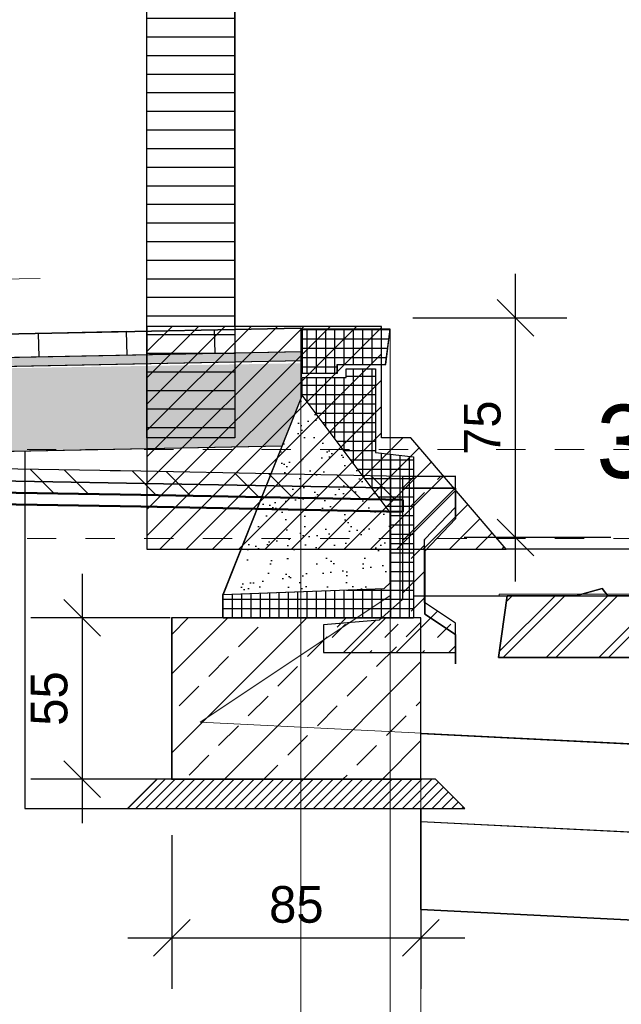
# Model space of a CAD drawing. Extents: x -805 to 3526, y -961 to 1039.
# Tile 174 of 256: x 867.35 to 869.4, y 34.99 to 38.35. Entities that reach past the tile are written whole.
import ezdxf

# ---------------------------------------------------------------- set-up
doc = ezdxf.new("R2010")
doc.units = 0
doc.linetypes.add('AUSGEZOGEN', pattern=[2, 1, 1])
doc.linetypes.add('VE22-087 - Bf_Dorsten-Hervest ModellRevit2022_rvt-1-Schnitt 6$0$Verdeckt', pattern=[7.14375, 4.7625, -2.38125])
doc.layers.get('0').update_dxf_attribs({"color": 251})
for name, color, linetype, lineweight in [('EB-2236S-BSTG-FUND-SRA', 7, 'Continuous', 25), ('EB-2236S-BSTG-SAUB-SRA', 7, 'Continuous', 25), ('EB-2236S-HINTERFUE-SRA', 7, 'Continuous', 25), ('EB-2236S-Q-BAHNSTEIG-LIN', 162, 'Continuous', 25), ('EB-62273S-BAUGRUBE-LIN', 2, 'Continuous', 25), ('EB-62273S-BETTUNG-LIN', 1, 'Continuous', 25), ('EB-62273S-DS-TS-LIN', 7, 'Continuous', 25), ('EB-62273S-FSS-LIN', 2, 'Continuous', 35), ('EB-62273S-NEIGUNG-LIN', 7, 'Continuous', 18), ('EB-62273S-PLANUM-LIN', 2, 'Continuous', 35), ('EB-62273S-PSS-LIN', 4, 'Continuous', 25), ('EB-62273S-Q-BAHNSTEIG-LIN', 7, 'Continuous', 25), ('EB-62273S-Q-LOT-LIN', 7, 'Continuous', 18), ('EB-62273S-SCHWELLE-LIN', 7, 'Continuous', 25), ('EB-62273S-SCHWELLE-SRA', 7, 'Continuous', 18), ('IFCOUT_Oberbau_IFC_RVT-1-Schnitt 6$0$A-GENM', 13, 'Continuous', 9), ('TTK-B-Bestand', 252, 'Continuous', 35), ('TTK-P-Treppe oben', 12, 'Continuous', 25), ('TTK-P-Treppe unten', 12, 'Continuous', 25), ('VE22-087 - Bf_Dorsten-Hervest ModellRevit2022_rvt-1-Schnitt 6$0$A-FLOR', 192, 'Continuous', 9), ('VE22-087 - Bf_Dorsten-Hervest ModellRevit2022_rvt-1-Schnitt 6$0$A-FLOR-FNSH', 192, 'Continuous', 35), ('VE22-087 - Bf_Dorsten-Hervest ModellRevit2022_rvt-1-Schnitt 6$0$A-FLOR-LEVL', 51, 'Continuous', 5), ('VE22-087 - Bf_Dorsten-Hervest ModellRevit2022_rvt-1-Schnitt 6$0$A-FLOR-PATT', 8, 'Continuous', 35), ('VE22-087 - Bf_Dorsten-Hervest ModellRevit2022_rvt-1-Schnitt 6$0$A-GENM', 13, 'Continuous', 9)]:
    doc.layers.add(name, color=color, linetype=linetype, lineweight=lineweight)
for name, color, linetype in [('Lichtraumprofil', 9, 'Continuous'), ('TTK-B-Gleis', 254, 'Continuous'), ('TTK-B-Verm', 251, 'Continuous'), ('TTK-P-Abbruch', 40, 'Continuous'), ('TTK-P-Bahnsteig', 12, 'Continuous'), ('TTK-P-Entwässerung', 162, 'AUSGEZOGEN'), ('TTK-P-Planung', 12, 'Continuous'), ('TTK-P-QP Block', 162, 'Continuous'), ('TTK-P-Schraffur', 42, 'Continuous'), ('TTK-P-TEXT', 12, 'AUSGEZOGEN'), ('TTK-P-Verm', 251, 'Continuous'), ('TTK-QPs Blöcke', 102, 'Continuous')]:
    doc.layers.add(name, color=color, linetype=linetype)
doc.styles.add('AKG DIN 6776', font='AKG_DIN67.TTF')
doc.linetypes.add('ZICKZACK', pattern='A,0.00254,-5.08,[131,ltypeshp.shx,S=5.08,R=0,X=-5.08,Y=0],-10.16,[131,ltypeshp.shx,S=5.08,R=180,X=5.08,Y=0],-5.08', length=20.32254)
doc.dimstyles.new('TTK', dxfattribs={"dimtxt": 2.5, "dimasz": 2.5, "dimexe": 3.5, "dimexo": 0.1, "dimgap": 1, "dimtad": 1, "dimzin": 0, "dimtxsty": 'AKG DIN 6776', "dimblk": 'OBLIQUE', "dimcen": -0.09, "dimdle": 3, "dimclrd": 256, "dimclre": 256, "dimclrt": 256, "dimadec": 3, "dimazin": 0, "dimtfac": 1, "dimtofl": 0, "dimtmove": 0, "dimatfit": 3, "dimldrblk": 'OBLIQUE', "dimfxl": 7, "dimfxlon": 1, "dimtolj": 1, "dimtzin": 0, "dimlwd": -1, "dimlwe": -1, "dimarcsym": 0})
doc.dimstyles.new('TTK$6', dxfattribs={"dimtxt": 2.5, "dimasz": 2.5, "dimexe": 3.5, "dimexo": 0.1, "dimgap": 1, "dimtad": 1, "dimzin": 0, "dimtxsty": 'AKG DIN 6776', "dimblk": 'OBLIQUE', "dimcen": -0.09, "dimdle": 3, "dimse1": 1, "dimse2": 1, "dimclrd": 256, "dimclre": 256, "dimclrt": 256, "dimadec": 3, "dimazin": 0, "dimtfac": 1, "dimtofl": 0, "dimtmove": 0, "dimatfit": 3, "dimldrblk": 'OBLIQUE', "dimfxl": 7, "dimfxlon": 1, "dimtolj": 1, "dimtzin": 0, "dimlwd": -1, "dimlwe": -1, "dimarcsym": 0})

# ---------------------------------------------------------------- blocks, each defined once
blk = doc.blocks.new('*D549')
at = {"layer": 'DEFPOINTS', "color": 0}
for p in [(1594.653, 36.7397), (1594.3062, 36.5752), (8.2233, 0)]:
    blk.add_point(p, dxfattribs=at)
at = {"layer": 'TTK-B-Bestand', "insert": (1594.1093, 36.9835), "char_height": 0.25, "attachment_point": 5, "style": 'AKG DIN 6776'}
blk.add_mtext('\\A1;36,588', dxfattribs=at)
blk = doc.blocks.new('_OBLIQUE')
at = {"color": 0, "linetype": 'ByBlock'}
blk.add_line((-0.5, -0.5), (0.5, 0.5), dxfattribs=at)
blk = doc.blocks.new('*D548')
at = {"layer": 'DEFPOINTS', "color": 0}
for p in [(1585.5366, 36.7706), (1585.0459, 36.614), (-0.8681, 0.0309)]:
    blk.add_point(p, dxfattribs=at)
at = {"layer": 'TTK-B-Bestand', "insert": (1585.0178, 37.0144), "char_height": 0.25, "attachment_point": 5, "style": 'AKG DIN 6776'}
blk.add_mtext('\\A1;36,621', dxfattribs=at)
blk = doc.blocks.new('*D547')
at = {"layer": 'DEFPOINTS', "color": 0}
for p in [(1244.5951, 35.6713), (1244.1853, 35.5313), (0, 0)]:
    blk.add_point(p, dxfattribs=at)
at = {"layer": 'TTK-P-Treppe unten', "insert": (1244.1389, 35.9152), "char_height": 0.25, "attachment_point": 5, "style": 'AKG DIN 6776', "bg_fill": 3, "box_fill_scale": 1.1, "bg_fill_color": 256, "bg_fill_true_color": 13158600, "bg_fill_transparency": 0}
blk.add_mtext('\\A1;35,53', dxfattribs=at)
blk = doc.blocks.new('*D546')
at = {"layer": 'DEFPOINTS', "color": 0}
for p in [(1248.9571, 37.4519), (1249.0816, 37.3335), (0, 0)]:
    blk.add_point(p, dxfattribs=at)
at = {"layer": 'TTK-P-Treppe unten', "insert": (1249.4133, 37.6958), "char_height": 0.25, "attachment_point": 5, "style": 'AKG DIN 6776'}
blk.add_mtext('\\A1;37,33', dxfattribs=at)
blk = doc.blocks.new('*D545')
at = {"layer": 'DEFPOINTS', "color": 0}
for p in [(1259.6018, 37.4765), (1259.6991, 37.3874), (0.198, 0.0396)]:
    blk.add_point(p, dxfattribs=at)
at = {"layer": 'TTK-P-Treppe unten', "insert": (1259.1455, 37.7204), "char_height": 0.25, "attachment_point": 5, "style": 'AKG DIN 6776'}
blk.add_mtext('\\A1;37,35', dxfattribs=at)
blk = doc.blocks.new('Pvi_Bstg76l')
at = {"color": 0}
blk.add_line((-0.3, -0.225), (-0.57, -0.905), dxfattribs=at)
for points in [[(0, 0), (-0.3, 0), (-0.3, -0.15), (-0.18, -0.15), (-0.18, -0.12), (-0.015, -0.12)], [(0.08, -0.985), (-0.57, -0.985), (-0.57, -0.905), (-0.02, -0.885), (0, -0.865), (0, -0.625), (-0.3, -0.225), (-0.3, -0.165), (-0.15, -0.165), (-0.15, -0.135), (-0.05, -0.135), (-0.05, -0.42), (0.08, -0.435)]]:
    blk.add_lwpolyline(points, close=True, dxfattribs=at)
blk = doc.blocks.new('*D629')
at = {"layer": 'DEFPOINTS', "color": 0}
for p in [(868.6163, 44.7884), (868.6163, 37.2911), (862.7815, 37.256)]:
    blk.add_point(p, dxfattribs=at)
at = {"layer": 'TTK-P-Verm'}
for p, q in [((862.7815, 44.0884), (862.7815, 45.1384)), ((868.6163, 44.0884), (868.6163, 45.1384)), ((862.4815, 44.7884), (868.9163, 44.7884))]:
    blk.add_line(p, q, dxfattribs=at)
at = {"layer": 'TTK-P-Verm', "xscale": 0.25, "yscale": 0.25, "zscale": 0.25, "rotation": 180}
blk.add_blockref('_OBLIQUE', (862.7815, 44.7884), dxfattribs=at)
at = {"layer": 'TTK-P-Verm', "xscale": 0.25, "yscale": 0.25, "zscale": 0.25}
blk.add_blockref('_OBLIQUE', (868.6163, 44.7884), dxfattribs=at)
at = {"layer": 'TTK-P-Verm', "insert": (865.6989, 45.0321), "char_height": 0.25, "attachment_point": 5, "style": 'AKG DIN 6776'}
blk.add_mtext('\\A1;5,83', dxfattribs=at)
blk = doc.blocks.new('*D617')
at = {"layer": 'DEFPOINTS', "color": 0}
for p in [(867.4167, 44.0984), (865.1415, 37.2316), (867.4167, 37.2579)]:
    blk.add_point(p, dxfattribs=at)
at = {"layer": 'TTK-P-Entwässerung'}
for p, q in [((865.1415, 43.3984), (865.1415, 44.4484)), ((867.4167, 43.3984), (867.4167, 44.4484)), ((864.8415, 44.0984), (867.7167, 44.0984))]:
    blk.add_line(p, q, dxfattribs=at)
at = {"layer": 'TTK-P-Entwässerung', "xscale": 0.25, "yscale": 0.25, "zscale": 0.25, "rotation": 180}
blk.add_blockref('_OBLIQUE', (865.1415, 44.0984), dxfattribs=at)
at = {"layer": 'TTK-P-Entwässerung', "xscale": 0.25, "yscale": 0.25, "zscale": 0.25}
blk.add_blockref('_OBLIQUE', (867.4167, 44.0984), dxfattribs=at)
at = {"layer": 'TTK-P-Entwässerung', "insert": (866.2791, 44.3423), "char_height": 0.25, "attachment_point": 5, "style": 'AKG DIN 6776'}
blk.add_mtext('\\A1;2,28', dxfattribs=at)
blk = doc.blocks.new('*D615')
at = {"layer": 'DEFPOINTS', "color": 0}
for p in [(867.4163, 44.0953), (867.4163, 37.2772), (867.7162, 37.2832)]:
    blk.add_point(p, dxfattribs=at)
at = {"layer": 'TTK-P-Verm'}
for p, q in [((867.4163, 43.3953), (867.4163, 44.4453)), ((867.7162, 43.3953), (867.7162, 44.4453)), ((868.0162, 44.0953), (867.1163, 44.0953))]:
    blk.add_line(p, q, dxfattribs=at)
at = {"layer": 'TTK-P-Verm', "xscale": 0.25, "yscale": 0.25, "zscale": 0.25, "rotation": 180}
blk.add_blockref('_OBLIQUE', (867.4163, 44.0953), dxfattribs=at)
at = {"layer": 'TTK-P-Verm', "xscale": 0.25, "yscale": 0.25, "zscale": 0.25}
blk.add_blockref('_OBLIQUE', (867.7162, 44.0953), dxfattribs=at)
at = {"layer": 'TTK-P-Verm', "insert": (867.5726, 44.5399), "char_height": 0.25, "attachment_point": 5, "style": 'AKG DIN 6776'}
blk.add_mtext('\\A1;30', dxfattribs=at)
blk = doc.blocks.new('*D613')
at = {"layer": 'DEFPOINTS', "color": 0}
for p in [(868.6163, 44.0953), (867.7163, 37.3205), (868.6163, 37.3302)]:
    blk.add_point(p, dxfattribs=at)
at = {"layer": 'TTK-P-Verm'}
for p, q in [((867.7163, 43.3953), (867.7163, 44.4453)), ((868.6163, 43.3953), (868.6163, 44.4453)), ((867.4163, 44.0953), (868.9163, 44.0953))]:
    blk.add_line(p, q, dxfattribs=at)
at = {"layer": 'TTK-P-Verm', "xscale": 0.25, "yscale": 0.25, "zscale": 0.25, "rotation": 180}
blk.add_blockref('_OBLIQUE', (867.7163, 44.0953), dxfattribs=at)
at = {"layer": 'TTK-P-Verm', "xscale": 0.25, "yscale": 0.25, "zscale": 0.25}
blk.add_blockref('_OBLIQUE', (868.6163, 44.0953), dxfattribs=at)
at = {"layer": 'TTK-P-Verm', "insert": (868.1663, 44.3203), "char_height": 0.25, "attachment_point": 5, "style": 'AKG DIN 6776'}
blk.add_mtext('\\A1;90', dxfattribs=at)
blk = doc.blocks.new('*D611')
at = {"layer": 'DEFPOINTS', "color": 0}
for p in [(870.2863, 44.0953), (868.6163, 37.3302), (870.2863, 37.3302)]:
    blk.add_point(p, dxfattribs=at)
at = {"layer": 'TTK-P-Verm'}
for p, q in [((868.6163, 43.3953), (868.6163, 44.4453)), ((870.2863, 43.3953), (870.2863, 44.4453)), ((868.3163, 44.0953), (870.5863, 44.0953))]:
    blk.add_line(p, q, dxfattribs=at)
at = {"layer": 'TTK-P-Verm', "xscale": 0.25, "yscale": 0.25, "zscale": 0.25, "rotation": 180}
blk.add_blockref('_OBLIQUE', (868.6163, 44.0953), dxfattribs=at)
at = {"layer": 'TTK-P-Verm', "xscale": 0.25, "yscale": 0.25, "zscale": 0.25}
blk.add_blockref('_OBLIQUE', (870.2863, 44.0953), dxfattribs=at)
at = {"layer": 'TTK-P-Verm', "insert": (869.4513, 44.339), "char_height": 0.25, "attachment_point": 5, "style": 'AKG DIN 6776'}
blk.add_mtext('\\A1;1,67', dxfattribs=at)
blk = doc.blocks.new('*D541')
at = {"layer": 'DEFPOINTS', "color": 0}
for p in [(868.7985, 36.6417), (869.2816, 36.6417), (8.438, 0.0966)]:
    blk.add_point(p, dxfattribs=at)
at = {"layer": 'TTK-B-Bestand', "insert": (869.7378, 36.8855), "char_height": 0.25, "attachment_point": 5, "style": 'AKG DIN 6776'}
blk.add_mtext('\\A1;36,55', dxfattribs=at)
blk = doc.blocks.new('VE22-087 - Bf_Dorsten-Hervest ModellRevit2022_rvt-1-Schnitt 6$0$DB_BSK_38_Pass - DB_BSK_38_Pass-14414104-Schnitt 6')
at = {"layer": 'VE22-087 - Bf_Dorsten-Hervest ModellRevit2022_rvt-1-Schnitt 6$0$A-GENM'}
h = blk.add_hatch(dxfattribs=at)
h.set_pattern_fill('FP_2', color=256, style=0, pattern_type=2)
h.set_pattern_definition([(45, (5775.11, 25014.68), (-89.8026, 89.8026), []), (45, (5864.91, 25014.68), (-89.8026, 89.8026), [63.5, -63.5])])
h.paths.add_polyline_path([(10179.3, 36186.9), (10179.3, 36286.9), (10074.2, 36356.9), (10074.2, 36571.9), (10179.3, 36681.9), (10179.3, 36786.9), (9999.2, 36786.9), (9999.2, 36366.9), (9919.2, 36296.9), (9729.2, 36281.1), (9729.2, 36186.9), (9861, 36186.9)])
at = {"layer": 'VE22-087 - Bf_Dorsten-Hervest ModellRevit2022_rvt-1-Schnitt 6$0$A-GENM', "color": 7, "lineweight": 25}
for p, q in [((9999.9, 36786.9), (9999.2, 36786.9)), ((9999.2, 36786.9), (9999.2, 36366.9)), ((10179.3, 36786.9), (9999.9, 36786.9)), ((10179.3, 36681.9), (10179.3, 36786.9)), ((10180.9, 36786.9), (10179.3, 36786.9)), ((10074.2, 36571.9), (10179.3, 36681.9)), ((10179.3, 36681.9), (10180.9, 36681.9)), ((10074.2, 36356.9), (10074.2, 36571.9)), ((10074.2, 36571.9), (10075.9, 36571.9)), ((9999.2, 36366.9), (9919.2, 36296.9)), ((10179.3, 36286.9), (10074.2, 36356.9)), ((9919.2, 36296.9), (9729.2, 36281.1)), ((9729.2, 36281.1), (9729.2, 36186.9)), ((10179.3, 36186.9), (10179.3, 36286.9)), ((9729.2, 36186.9), (10179.3, 36186.9))]:
    blk.add_line(p, q, dxfattribs=at)
blk = doc.blocks.new('IFCOUT_Oberbau_IFC_RVT-1-Schnitt 6$0$Family - 23137-2474402-Schnitt 6')
at = {"layer": 'IFCOUT_Oberbau_IFC_RVT-1-Schnitt 6$0$A-GENM', "lineweight": 5}
for p, q in [((10328.9, 36385.7), (12928.6, 36385.7)), ((10329.1, 36385.7), (10328.9, 36385.7)), ((10328.9, 36385.7), (10328.9, 36380.7)), ((12556.5, 36385.7), (12928.6, 36385.7)), ((12866.2, 36380.7), (12928.6, 36385.7)), ((12928.6, 36385.7), (12929.3, 36385.8)), ((12928.6, 36380.7), (12928.6, 36385.7))]:
    blk.add_line(p, q, dxfattribs=at)
blk = doc.blocks.new('24740 regelQP Bestand')
at = {"layer": 'VE22-087 - Bf_Dorsten-Hervest ModellRevit2022_rvt-1-Schnitt 6$0$A-FLOR-PATT', "lineweight": 9}
h = blk.add_hatch(dxfattribs=at)
h.set_pattern_fill('FP_1', color=251, style=0, pattern_type=2)
h.set_pattern_definition([(135, (-4404.15, -11772.24), (-171.074, -171.074), []), (135, (-4290.1, -11772.24), (-171.074, -171.074), [])])
h.paths.add_polyline_path([(-5890.6, -126.2), (-4313.4, -65), (-4319.9, -65), (-4319.9, -61.9), (-4165.2, -41.9), (-4119.2, -41.4), (-4013.4, -39.2), (-3947.5, -31.9), (-3518.6, -31.9), (-3398.9, -22), (-3141, -32.1), (-2894, -32.3), (-2892.4, -45), (-3101.7, -45), (-3140.8, -48.1), (-2685.8, -44.9), (-2316.3, -42), (-1072.5, -62.1), (-179.4, -80), (-179.4, 0), (-1072.5, 17.9), (-2316.3, 38), (-3212, 31.5), (-4015, 26.8), (-4831, -5.4), (-5890.6, -46.2)])
h.paths.add_polyline_path([(-3935, -52.7), (-3451, -49.9), (-3673.2, -45), (-3692.7, -45), (-3858.6, -50.3)])
at = {"layer": 'IFCOUT_Oberbau_IFC_RVT-1-Schnitt 6$0$A-GENM', "color": 251}
for p, q in [((-222.7, -406.3), (-350.1, -491.2)), ((-350.1, -491.2), (-870.2, -837.9)), ((-870.2, -837.9), (3138.3, -1038.3))]:
    blk.add_line(p, q, dxfattribs=at)
at = {"layer": 'VE22-087 - Bf_Dorsten-Hervest ModellRevit2022_rvt-1-Schnitt 6$0$A-FLOR', "color": 251, "lineweight": 25}
blk.add_line((-1072.5, 17.9), (-1177.1, 20), dxfattribs=at)
at = {"layer": 'VE22-087 - Bf_Dorsten-Hervest ModellRevit2022_rvt-1-Schnitt 6$0$A-FLOR-FNSH', "color": 251, "lineweight": 25}
for p, q in [((-1072.5, 17.9), (-2316.3, 38)), ((-179.4, 0), (-1072.5, 17.9)), ((-179.4, -80), (-179.4, 0))]:
    blk.add_line(p, q, dxfattribs=at)
at = {"layer": 'VE22-087 - Bf_Dorsten-Hervest ModellRevit2022_rvt-1-Schnitt 6$0$A-FLOR-FNSH', "color": 251, "lineweight": 50}
for p, q in [((-2316.3, -42), (-1072.5, -62.1)), ((-1072.5, -62.1), (-179.4, -80)), ((-2316.3, -82), (-1072.5, -102.1)), ((-179.4, -120), (-179.4, -80)), ((-1072.5, -102.1), (-179.4, -120))]:
    blk.add_line(p, q, dxfattribs=at)
at = {"layer": 'VE22-087 - Bf_Dorsten-Hervest ModellRevit2022_rvt-1-Schnitt 6$0$A-FLOR-LEVL', "linetype": 'VE22-087 - Bf_Dorsten-Hervest ModellRevit2022_rvt-1-Schnitt 6$0$Verdeckt', "lineweight": 9}
for p, q in [((-31061.2, 92.7), (38842.9, 92.7)), ((-31061.2, -211.6), (38842.9, -211.6))]:
    blk.add_line(p, q, dxfattribs=at)
at = {"layer": 'IFCOUT_Oberbau_IFC_RVT-1-Schnitt 6$0$A-GENM', "color": 251, "lineweight": 5}
blk.add_blockref('IFCOUT_Oberbau_IFC_RVT-1-Schnitt 6$0$Family - 23137-2474402-Schnitt 6', (-10179.3, -36786.9), dxfattribs=at)
at = {"layer": 'VE22-087 - Bf_Dorsten-Hervest ModellRevit2022_rvt-1-Schnitt 6$0$A-GENM', "color": 251, "lineweight": 25}
blk.add_blockref('VE22-087 - Bf_Dorsten-Hervest ModellRevit2022_rvt-1-Schnitt 6$0$DB_BSK_38_Pass - DB_BSK_38_Pass-14414104-Schnitt 6', (-10179.3, -36786.9), dxfattribs=at)
blk = doc.blocks.new('*D609')
at = {"layer": 'DEFPOINTS', "color": 0}
for p in [(868.8389, 43.3271), (868.8389, 36.7886), (862.6501, 36.7362)]:
    blk.add_point(p, dxfattribs=at)
at = {"layer": 'TTK-B-Verm'}
for p, q in [((862.6501, 42.6271), (862.6501, 43.6771)), ((868.8389, 42.6271), (868.8389, 43.6771)), ((862.3501, 43.3271), (869.1389, 43.3271))]:
    blk.add_line(p, q, dxfattribs=at)
at = {"layer": 'TTK-B-Verm', "xscale": 0.25, "yscale": 0.25, "zscale": 0.25, "rotation": 180}
blk.add_blockref('_OBLIQUE', (862.6501, 43.3271), dxfattribs=at)
at = {"layer": 'TTK-B-Verm', "xscale": 0.25, "yscale": 0.25, "zscale": 0.25}
blk.add_blockref('_OBLIQUE', (868.8389, 43.3271), dxfattribs=at)
at = {"layer": 'TTK-B-Verm', "insert": (865.7445, 43.5708), "char_height": 0.25, "attachment_point": 5, "style": 'AKG DIN 6776'}
blk.add_mtext('\\A1;6,19', dxfattribs=at)
blk = doc.blocks.new('*D603')
at = {"layer": 'DEFPOINTS', "color": 0}
for p in [(868.6049, 37.3302), (869.0434, 37.3302), (869.3742, 36.5802)]:
    blk.add_point(p, dxfattribs=at)
at = {"layer": 'TTK-P-Verm'}
for p, q in [((869.0434, 36.4302), (869.0434, 37.4802)), ((868.6934, 37.3302), (869.2184, 37.3302)), ((869.3692, 36.5802), (868.8684, 36.5802))]:
    blk.add_line(p, q, dxfattribs=at)
at = {"layer": 'TTK-P-Verm', "xscale": 0.125, "yscale": 0.125, "zscale": 0.125}
for p, rotation in [((869.0434, 37.3302), 90), ((869.0434, 36.5802), 270)]:
    blk.add_blockref('_OBLIQUE', p, dxfattribs=dict(at, rotation=rotation))
at = {"layer": 'TTK-P-Verm', "insert": (868.9309, 36.9552), "char_height": 0.125, "attachment_point": 5, "rotation": 90, "style": 'AKG DIN 6776'}
blk.add_mtext('\\A1;75', dxfattribs=at)
blk = doc.blocks.new('*D601')
at = {"layer": 'DEFPOINTS', "color": 0}
for p in [(867.8713, 36.3061), (867.5663, 35.7561), (867.8713, 35.7561)]:
    blk.add_point(p, dxfattribs=at)
at = {"layer": 'TTK-P-Verm'}
for p, q in [((867.5663, 36.4561), (867.5663, 35.6061)), ((867.8663, 36.3061), (867.3913, 36.3061)), ((867.8663, 35.7561), (867.3913, 35.7561))]:
    blk.add_line(p, q, dxfattribs=at)
at = {"layer": 'TTK-P-Verm', "xscale": 0.125, "yscale": 0.125, "zscale": 0.125}
for p, rotation in [((867.5663, 36.3061), 90), ((867.5663, 35.7561), 270)]:
    blk.add_blockref('_OBLIQUE', p, dxfattribs=dict(at, rotation=rotation))
at = {"layer": 'TTK-P-Verm', "insert": (867.4538, 36.0311), "char_height": 0.125, "attachment_point": 5, "rotation": 90, "style": 'AKG DIN 6776'}
blk.add_mtext('\\A1;55', dxfattribs=at)
blk = doc.blocks.new('*D599')
at = {"layer": 'DEFPOINTS', "color": 0}
for p in [(867.8713, 35.7561), (868.7213, 35.7561), (868.7213, 35.2149)]:
    blk.add_point(p, dxfattribs=at)
at = {"layer": 'TTK-P-Verm'}
for p, q in [((867.8713, 35.5649), (867.8713, 35.0399)), ((868.7213, 35.5649), (868.7213, 35.0399)), ((867.7213, 35.2149), (868.8713, 35.2149))]:
    blk.add_line(p, q, dxfattribs=at)
at = {"layer": 'TTK-P-Verm', "xscale": 0.125, "yscale": 0.125, "zscale": 0.125, "rotation": 180}
blk.add_blockref('_OBLIQUE', (867.8713, 35.2149), dxfattribs=at)
at = {"layer": 'TTK-P-Verm', "xscale": 0.125, "yscale": 0.125, "zscale": 0.125}
blk.add_blockref('_OBLIQUE', (868.7213, 35.2149), dxfattribs=at)
at = {"layer": 'TTK-P-Verm', "insert": (868.2963, 35.3276), "char_height": 0.125, "attachment_point": 5, "style": 'AKG DIN 6776'}
blk.add_mtext('\\A1;85', dxfattribs=at)
blk = doc.blocks.new('*D540')
at = {"layer": 'DEFPOINTS', "color": 0}
for p in [(1239.4124, 37.4656), (1239.2481, 37.3256), (-4.9372, 1.7943)]:
    blk.add_point(p, dxfattribs=at)
at = {"layer": 'TTK-P-Treppe unten', "insert": (1238.8681, 37.7095), "char_height": 0.25, "attachment_point": 5, "style": 'AKG DIN 6776', "bg_fill": 3, "box_fill_scale": 1.1, "bg_fill_color": 256, "bg_fill_true_color": 13158600, "bg_fill_transparency": 0}
blk.add_mtext('\\A1;37,329', dxfattribs=at)
blk = doc.blocks.new('Lichtraumprofil Bestand')
at = {"layer": 'Lichtraumprofil', "transparency": 33554559}
h = blk.add_hatch(dxfattribs=at)
h.set_pattern_fill('ANSI31', color=254, scale=0.02, angle=315)
h.set_pattern_definition([(0, (-620.239846, 50.22719), (1e-17, 0.0635), [])])
h.paths.add_polyline_path([(-2.2, 3.9172), (-2.5, 3.05), (-2.5, 0.38), (-2.2, 0.38)])
h = blk.add_hatch(dxfattribs=at)
h.set_pattern_fill('ANSI31', color=254, scale=0.02)
h.set_pattern_definition([(45, (-620.239846, 50.867296), (-0.0449012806, 0.0449012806), [])])
h.paths.add_polyline_path([(-1.6, 0.38), (-1.7, 0.38), (-1.7, 0.76), (-2.2, 0.76), (-2.5, 0.76), (-2.5, 0), (-1.275, 0)])
at = {"layer": 'Lichtraumprofil', "color": 254}
for p, q in [((-2.2, 0.76), (-2.2, 3.9172)), ((-1.7, 0.76), (-2.2, 0.76)), ((-1.7, 0.38), (-1.7, 0.76)), ((-1.6, 0.38), (-1.7, 0.38)), ((-1.275, 0), (-1.6, 0.38)), ((0, 0), (-1.275, 0))]:
    blk.add_line(p, q, dxfattribs=at)
at = {"layer": 'Lichtraumprofil', "color": 254, "flags": 128}
for points in [[(-2.2, 3.9172), (-2.2, 0.38), (-2.5, 0.38), (-2.5, 3.05), (-2.2, 3.9172)], [(-2.5, 0.76), (-2.5, 0), (-1.275, 0), (-1.6, 0.38), (-1.7, 0.38), (-1.7, 0.76), (-2.2, 0.76), (-2.2, 0.76), (-2.5, 0.76)]]:
    blk.add_lwpolyline(points, dxfattribs=at)
blk = doc.blocks.new('*D538')
at = {"layer": 'DEFPOINTS', "color": 0}
for p in [(1076.6395, 36.011), (1076.7895, 35.997), (0, 0)]:
    blk.add_point(p, dxfattribs=at)
at = {"layer": 'TTK-P-Treppe oben', "insert": (1076.1833, 36.2548), "char_height": 0.25, "attachment_point": 5, "style": 'AKG DIN 6776'}
blk.add_mtext('\\A1;36,00', dxfattribs=at)
blk = doc.blocks.new('PVI_QNPF')
at = {"color": 0, "linetype": 'ByBlock'}
for p, q in [((0.4, -0.1), (0.4, 0.1)), ((0.7, 0), (0.4, 0.1)), ((0.4, 0), (-0.7, 0)), ((0.7, 0), (0.4, -0.1))]:
    blk.add_line(p, q, dxfattribs=at)
blk.add_solid([(0.4, -0.1), (0.4, 0.1), (0.7, 0)], dxfattribs=at)
blk = doc.blocks.new('QP 24740')
at = {"layer": 'EB-62273S-SCHWELLE-SRA', "true_color": 0x58ba48}
h = blk.add_hatch(dxfattribs=at)
h.set_pattern_fill('ANSI31', color=85, scale=1.016, style=0)
h.set_pattern_definition([(45, (40551.6323, 12807.34214), (-0.0898025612, 0.0898025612), [])])
h.paths.add_polyline_path([(5.1858, -1.0782), (5.2148, -0.8682), (5.4498, -0.8682), (5.5388, -0.8432), (5.5388, -0.8432), (5.5588, -0.8682), (5.8738, -0.8682), (5.8938, -0.8432), (5.8938, -0.8432), (5.9828, -0.8682), (5.9828, -0.8682), (6.2828, -0.9102), (6.6888, -0.9102), (6.9888, -0.8682), (6.9888, -0.8682), (7.0778, -0.8432), (7.0778, -0.8432), (7.0978, -0.8682), (7.4128, -0.8682), (7.4328, -0.8432), (7.4328, -0.8432), (7.5218, -0.8682), (7.7568, -0.8682), (7.7858, -1.0782)])
at = {"layer": 'EB-62273S-BAUGRUBE-LIN', "color": 85, "true_color": 0x58ba48, "flags": 128}
blk.add_lwpolyline([(3.5708, -0.3731), (3.5708, -1.5932), (3.9208, -1.5932)], dxfattribs=at)
at = {"layer": 'EB-62273S-BETTUNG-LIN', "color": 85, "true_color": 0x58ba48, "flags": 128}
blk.add_lwpolyline([(4.8958, -0.8682), (8.1568, -0.8682), (9.1803, -1.5504)], dxfattribs=at)
at = {"layer": 'EB-62273S-DS-TS-LIN', "color": 85, "true_color": 0x58ba48, "flags": 128}
for points in [[(1.3416, -0.0977), (4.5158, -0.0341)], [(1.3673, -0.1272), (4.5158, -0.0641)], [(1.3456, -0.4177), (4.4474, -0.3555)]]:
    blk.add_lwpolyline(points, dxfattribs=at)
at = {"layer": 'EB-62273S-FSS-LIN', "color": 85, "true_color": 0x58ba48, "flags": 128}
blk.add_lwpolyline([(4.9208, -1.5932), (4.9208, -1.9382), (6.4858, -2.0165), (10.2858, -2.2065)], dxfattribs=at)
at = {"layer": 'EB-62273S-PLANUM-LIN', "color": 85, "true_color": 0x58ba48, "flags": 128}
for points in [[(-0.7144, 0.0107), (1.1816, -0.0177), (1.3416, -0.0177), (4.5118, 0.0458)], [(4.9208, -1.3375), (6.4858, -1.4157), (10.2858, -1.6057)]]:
    blk.add_lwpolyline(points, dxfattribs=at)
at = {"layer": 'EB-62273S-PSS-LIN', "color": 85, "true_color": 0x58ba48, "flags": 128}
blk.add_lwpolyline([(4.9208, -1.5932), (4.9208, -1.6378), (6.4858, -1.7161), (10.2858, -1.9061)], dxfattribs=at)
at = {"layer": 'EB-62273S-Q-BAHNSTEIG-LIN', "color": 85, "true_color": 0x58ba48, "flags": 128}
for points in [[(4.9208, -0.9432), (4.0708, -0.9432), (4.0708, -1.4932), (4.9208, -1.4932), (4.9208, -0.9432)], [(4.9708, -1.4932), (4.0208, -1.4932), (3.9208, -1.5932), (5.0708, -1.5932), (4.9708, -1.4932)]]:
    blk.add_lwpolyline(points, dxfattribs=at)
at = {"layer": 'EB-62273S-Q-LOT-LIN', "color": 85, "true_color": 0x58ba48}
blk.add_line((4.5118, -9.2488), (4.5118, 0.0458), dxfattribs=at)
at = {"layer": 'EB-62273S-Q-LOT-LIN', "color": 85, "true_color": 0x58ba48, "flags": 128}
for points in [[(4.8158, -9.2488), (4.8158, -9.1238), (4.9618, -8.8738), (4.9618, -4.1238), (4.8158, -3.8738), (4.8158, 0.0418)], [(4.9208, -9.2488), (4.9208, -9.1238), (5.4118, -8.8738), (5.4118, -4.1238), (4.9208, -3.8738), (4.9208, -1.3375)]]:
    blk.add_lwpolyline(points, dxfattribs=at)
at = {"layer": 'EB-62273S-SCHWELLE-LIN', "color": 85, "true_color": 0x58ba48, "flags": 128}
blk.add_lwpolyline([(5.1858, -1.0782), (5.2148, -0.8682), (5.4498, -0.8682), (5.5388, -0.8432), (5.5588, -0.8682), (5.8738, -0.8682), (5.8938, -0.8432), (5.9828, -0.8682), (6.2828, -0.9102), (6.6888, -0.9102), (6.9888, -0.8682), (7.0778, -0.8432), (7.0978, -0.8682), (7.4128, -0.8682), (7.4328, -0.8432), (7.5218, -0.8682), (7.7568, -0.8682), (7.7858, -1.0782), (5.1858, -1.0782)], dxfattribs=at)
at = {"layer": 'EB-62273S-NEIGUNG-LIN', "color": 85, "true_color": 0x58ba48, "rotation": 181.1486786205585}
blk.add_blockref('PVI_QNPF', (2.923, 0.2015), dxfattribs=at)
at = {"layer": 'EB-62273S-Q-BAHNSTEIG-LIN', "color": 85, "true_color": 0x58ba48}
blk.add_blockref('Pvi_Bstg76l', (4.8158, 0.0418), dxfattribs=at)
blk = doc.blocks.new('*D536')
at = {"layer": 'DEFPOINTS', "color": 0}
for p in [(1593.4264, 36.6522), (1593.9095, 36.6522), (733.0659, 0.1071)]:
    blk.add_point(p, dxfattribs=at)
at = {"layer": 'TTK-P-TEXT', "insert": (1594.4538, 36.896), "char_height": 0.25, "attachment_point": 5, "style": 'AKG DIN 6776'}
blk.add_mtext('\\A1;36,589', dxfattribs=at)

msp = doc.modelspace()

# ---------------------------------------------------------------- hatches: boundary and pattern name
at = {"layer": 'EB-2236S-HINTERFUE-SRA'}
h = msp.add_hatch(dxfattribs=at)
h.set_pattern_fill('AR-SAND', color=251, scale=0.002, style=0)
h.set_pattern_definition([(37.5, (-1071.19902, -40.53988), (-0.0032000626, 0.0978826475), [0, -0.077216, 0, -0.08636, 0, -0.08255]), (7.5, (-1071.19902, -40.53988), (0.089904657, 0.14336502), [0, -0.041656, 0, -0.069596, 0, -0.02667]), (327.5, (-1071.26151, -40.53988), (0.158198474, 0.000287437), [0, -0.0254, 0, -0.09144, 0, -0.11938]), (317.5, (-1071.2615, -40.53988), (0.1527112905, 0.044585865), [0, -0.0127, 0, -0.059944, 0, -0.06858])])
h.paths.add_polyline_path([(868.3163, 37.0661), (868.6163, 36.6661), (868.6163, 36.4261), (868.5963, 36.4061), (868.0463, 36.3861)])
at = {"layer": 'TTK-B-Gleis'}
h = msp.add_hatch(dxfattribs=at)
h.set_pattern_fill('ANSI31', color=251, scale=0.04, style=0)
h.set_pattern_definition([(45, (855.83168, 30.90402), (-0.0898026, 0.0898026), [])])
h.paths.add_polyline_path([(871.5857, 36.1711), (871.5567, 36.3811), (871.3217, 36.3811), (871.2328, 36.4062), (871.2127, 36.3811), (870.8977, 36.3811), (870.8777, 36.4061), (870.7887, 36.3811), (870.4887, 36.3391), (870.0827, 36.3391), (869.7827, 36.3811), (869.6937, 36.4061), (869.6737, 36.3811), (869.3587, 36.3811), (869.3387, 36.4061), (869.2497, 36.3811), (869.0147, 36.3811), (868.9857, 36.1711)])
at = {"layer": 'TTK-P-Bahnsteig'}
h = msp.add_hatch(dxfattribs=at)
h.set_pattern_fill('AR-SAND', color=251, scale=0.0005, style=0)
h.set_pattern_definition([(37.5, (0, -0.039097), (-0.00080001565, 0.02447066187), [0, -0.019304, 0, -0.02159, 0, -0.0206375]), (7.5, (0, -0.039097), (0.0224761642, 0.035841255), [0, -0.010414, 0, -0.017399, 0, -0.0066675]), (327.5, (-0.01562, -0.039097), (0.0395496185, 7.185923e-05), [0, -0.00635, 0, -0.02286, 0, -0.029845]), (317.5, (-0.01562, -0.039097), (0.0381778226, 0.0111464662), [0, -0.003175, 0, -0.014986, 0, -0.017145])])
h.paths.add_polyline_path([(868.3117, 37.2151), (868.0364, 37.2096), (865.1415, 37.1515), (865.1415, 37.1266), (865.1672, 37.1221), (868.3117, 37.1851), (868.3117, 37.2039)])
at = {"layer": 'TTK-P-Schraffur', "transparency": 33554687}
h = msp.add_hatch(dxfattribs=at)
h.set_pattern_fill('ANSI37', color=251, scale=0.01, angle=45)
h.set_pattern_definition([(90, (862.77655, 36.30614), (-0.03175, 0), []), (180, (862.77655, 36.30614), (0, -0.03175), [])])
h.paths.add_polyline_path([(868.3163, 37.2911), (868.6163, 37.2911), (868.6013, 37.1711), (868.4363, 37.1711), (868.4363, 37.1411), (868.3163, 37.1411)])
h.paths.add_polyline_path([(868.3163, 37.0661), (868.3163, 37.1261), (868.4663, 37.1261), (868.4663, 37.1561), (868.5663, 37.1561), (868.5663, 36.8711), (868.6163, 36.8654), (868.6163, 36.6661)])
h.paths.add_polyline_path([(868.6163, 36.8654), (868.6963, 36.8561), (868.6963, 36.3061), (868.6163, 36.3061)])
h.paths.add_polyline_path([(868.3123, 36.3958), (868.5963, 36.4061), (868.6163, 36.4261), (868.6163, 36.3061), (868.3123, 36.3061)])
h.paths.add_polyline_path([(868.0463, 36.3861), (868.3123, 36.3958), (868.3123, 36.3061), (868.0463, 36.3061)])
h = msp.add_hatch(dxfattribs=at)
h.set_pattern_fill('AR-CONC', color=251, scale=0.001)
h.set_pattern_definition([(50, (863.08545, 36.82844), (0.1821847, -0.015939), [0.01905, -0.20955]), (355, (863.08545, 36.82844), (-0.0352434, 0.191057), [0.01524, -0.1676406]), (100.4514, (863.10063, 36.82711), (0.146941, 0.175118), [0.01619, -0.17809]), (46.184, (863.08545, 36.87924), (0.271079, -0.042042), [0.028575, -0.314325]), (96.6356, (863.10804, 36.87574), (0.237404, 0.247426), [0.024285, -0.267136]), (351.184, (863.08545, 36.87924), (0.237404, 0.247426), [0.02286, -0.25146]), (21, (863.11085, 36.86654), (0.1516144, -0.102265), [0.01905, -0.20955]), (326, (863.11085, 36.86654), (0.061802, 0.184188), [0.01524, -0.16764]), (71.4514, (863.12349, 36.85802), (0.2134164, 0.081923), [0.01619, -0.17809]), (37.5, (863.08545, 36.82844), (0.0030886, 0.084555), [0, -0.165608, 0, -0.17018, 0, -0.168275]), (7.5, (863.08545, 36.82844), (0.0668197, 0.1001806), [0, -0.097028, 0, -0.161798, 0, -0.064135]), (327.5, (863.02881, 36.82844), (0.1355906, -0.00572874), [0, -0.0635, 0, -0.19812, 0, -0.26289]), (317.5, (863.00341, 36.82844), (0.1481292, 0.0254265), [0, -0.08255, 0, -0.131572, 0, -0.18669])])
h.paths.add_polyline_path([(863.8002, 37.1393), (863.0856, 37.15), (863.0855, 37.0209), (863.1497, 36.859), (863.8, 36.8495)])
h.paths.add_polyline_path([(864.9812, 37.1116), (864.9815, 37.1219), (863.8002, 37.1393), (863.8, 36.8495), (865.1415, 36.8316), (865.1442, 36.8316), (865.2415, 36.8941), (864.8815, 36.8941), (864.8815, 37.0941)])
h.paths.add_polyline_path([(865.2415, 36.8941), (865.1442, 36.8316), (865.4083, 36.8369), (868.2478, 36.8936), (868.3163, 37.0661), (868.3163, 37.1752), (865.1415, 37.1215), (865.1415, 37.1115), (865.2415, 37.0941), (865.2415, 36.9815)])

# ---------------------------------------------------------------- linework, layer by layer
at = {"layer": 'TTK-B-Bestand', "color": 251}
msp.add_line((868.3123, 37.2951), (868.3123, 37.1287), dxfattribs=at)
at = {"layer": 'TTK-B-Gleis', "color": 251}
msp.add_line((868.6963, 36.3811), (869.0153, 36.3811), dxfattribs=at)
at = {"layer": 'TTK-B-Gleis', "color": 251, "flags": 128}
msp.add_lwpolyline([(871.5857, 36.1711), (871.5567, 36.3811), (871.3217, 36.3811), (871.2328, 36.4062), (871.2127, 36.3811), (870.8977, 36.3811), (870.8777, 36.4061), (870.7887, 36.3811), (870.4887, 36.3391), (870.0827, 36.3391), (869.7827, 36.3811), (869.6937, 36.4061), (869.6737, 36.3811), (869.3587, 36.3811), (869.3387, 36.4061), (869.2497, 36.3811), (869.0147, 36.3811), (868.9857, 36.1711), (871.5857, 36.1711)], dxfattribs=at)
at = {"layer": 'TTK-P-Bahnsteig', "color": 251}
for p, q in [((865.1415, 37.2316), (868.3117, 37.2951)), ((867.4163, 37.2772), (867.4181, 37.1972)), ((867.7162, 37.2832), (868.3123, 37.2951)), ((867.7162, 37.2832), (867.7181, 37.2032)), ((868.0162, 37.2892), (868.018, 37.2092)), ((865.1415, 37.1515), (868.3141, 37.2152)), ((865.1415, 37.1215), (868.3161, 37.1852))]:
    msp.add_line(p, q, dxfattribs=at)
at = {"layer": 'TTK-P-Bahnsteig', "color": 251, "linetype": 'ZICKZACK', "ltscale": 0.03}
msp.add_line((867.7162, 37.2832), (867.4163, 37.2772), dxfattribs=at)
at = {"layer": 'TTK-P-Planung', "color": 251}
msp.add_line((865.1415, 36.8316), (868.2478, 36.8936), dxfattribs=at)

# ---------------------------------------------------------------- block references
at = {"layer": 'EB-2236S-Q-BAHNSTEIG-LIN', "color": 251}
msp.add_blockref('Pvi_Bstg76l', (868.6163, 37.2911), dxfattribs=at)

# ---------------------------------------------------------------- dimensions: what is measured, and where the dimension line sits
at = {"layer": 'TTK-B-Bestand', "color": 251}
for feature_location, offset, origin, text, picture, middle in [((1585.0459, 36.614), (0.4461, 0.1576), (-0.8681, 0.0309), '36,621', '*D548', (1585.0178, 37.0144)), ((1594.3062, 36.5752), (0.2947, 0.1656), (8.2233, 0), '36,588', '*D549', (1594.1093, 36.9835))]:
    dim = msp.add_ordinate_dim(feature_location=feature_location, offset=offset, dtype=0, origin=origin, text=text, dimstyle='TTK$6', override={"dimscale": 0, "dimdec": 3, "dimtmove": 1, "dimfxlon": 0}, dxfattribs=at)
    dim.commit()
    dim.dimension.update_dxf_attribs({"geometry": picture, "text_midpoint": middle})
at = {"layer": 'TTK-B-Verm', "color": 251}
dim = msp.add_linear_dim(base=(868.8389, 43.3271), p1=(862.6501, 36.7362), p2=(868.8389, 36.7886), dimstyle='TTK', override={"dimscale": 0}, dxfattribs=at)
dim.commit()
dim.dimension.update_dxf_attribs({"geometry": '*D609', "text_midpoint": (865.7445, 43.5708)})
at = {"layer": 'TTK-P-Entwässerung', "color": 251}
dim = msp.add_linear_dim(base=(867.4167, 44.0984), p1=(865.1415, 37.2316), p2=(867.4167, 37.2579), dimstyle='TTK', override={"dimscale": 0}, dxfattribs=at)
dim.commit()
dim.dimension.update_dxf_attribs({"geometry": '*D617', "text_midpoint": (866.2791, 44.3423)})
at = {"layer": 'TTK-P-Verm', "color": 251}
for base, p1, p2, override, picture, middle in [((868.6163, 44.7884), (862.7815, 37.256), (868.6163, 37.2911), {"dimscale": 0}, '*D629', (865.6989, 45.0321)), ((870.2863, 44.0953), (868.6163, 37.3302), (870.2863, 37.3302), {"dimscale": 0}, '*D611', (869.4513, 44.339)), ((868.6163, 44.0953), (867.7163, 37.3205), (868.6163, 37.3302), {"dimscale": 0, "dimdec": 0, "dimlfac": 100}, '*D613', (868.1663, 44.3203))]:
    dim = msp.add_linear_dim(base=base, p1=p1, p2=p2, dimstyle='TTK', override=override, dxfattribs=at)
    dim.commit()
    dim.dimension.update_dxf_attribs({"geometry": picture, "text_midpoint": middle})
dim = msp.add_linear_dim(base=(867.4163, 44.0953), p1=(867.7162, 37.2832), p2=(867.4163, 37.2772), dimstyle='TTK', override={"dimscale": 0, "dimdec": 0, "dimlfac": 100, "dimtmove": 1}, dxfattribs=at)
dim.commit()
dim.dimension.update_dxf_attribs({"geometry": '*D615', "text_midpoint": (867.5726, 44.3148), "dimtype": 160})
dim = msp.add_linear_dim(base=(869.0434, 37.3302), p1=(869.3742, 36.5802), p2=(868.6049, 37.3302), angle=90, dimstyle='TTK', override={"dimscale": 0, "dimdec": 0, "dimlfac": 100}, dxfattribs=at)
dim.commit()
dim.dimension.update_dxf_attribs({"geometry": '*D603', "text_midpoint": (868.9309, 36.9552)})

# ---------------------------------------------------------------- next in the draw order: dimensions: what is measured, and where the dimension line sits
at = {"layer": 'TTK-P-Treppe unten', "color": 251}
dim = msp.add_ordinate_dim(feature_location=(1244.1853, 35.5313), offset=(0.4098, 0.14), dtype=0, origin=(0, 0), dimstyle='TTK$6', override={"dimscale": 0, "dimtfill": 1}, dxfattribs=at)
dim.commit()
dim.dimension.update_dxf_attribs({"geometry": '*D547', "text_midpoint": (1244.1389, 35.9152)})

# ---------------------------------------------------------------- next in the draw order: hatches: boundary and pattern name
at = {"layer": 'EB-2236S-BSTG-FUND-SRA'}
h = msp.add_hatch(dxfattribs=at)
h.set_pattern_fill('ANSI33', color=251, scale=0.03, style=0)
h.set_pattern_definition([(45, (-1071.19902, -40.53988), (-0.134703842, 0.134703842), []), (45, (-1071.06432, -40.53988), (-0.134703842, 0.134703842), [0.09525, -0.047625])])
h.paths.add_polyline_path([(867.8713, 36.3061), (868.7213, 36.3061), (868.7213, 35.7561), (867.8713, 35.7561)])
at = {"layer": 'EB-2236S-BSTG-SAUB-SRA'}
h = msp.add_hatch(dxfattribs=at)
h.set_pattern_fill('ANSI31', color=251, scale=0.0075, style=0)
h.set_pattern_definition([(45, (-1071.199023, -40.53988), (-0.01683798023, 0.01683798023), [])])
h.paths.add_polyline_path([(867.7213, 35.6561), (867.8213, 35.7561), (868.7713, 35.7561), (868.8713, 35.6561)])

# ---------------------------------------------------------------- next in the draw order: linework, layer by layer
at = {"layer": 'EB-2236S-Q-BAHNSTEIG-LIN', "color": 251, "flags": 128}
for points in [[(868.7213, 36.3061), (867.8713, 36.3061), (867.8713, 35.7561), (868.7213, 35.7561), (868.7213, 36.3061)], [(868.7713, 35.7561), (867.8213, 35.7561), (867.7213, 35.6561), (868.8713, 35.6561), (868.7713, 35.7561)]]:
    msp.add_lwpolyline(points, dxfattribs=at)
at = {"layer": 'TTK-B-Bestand', "color": 251}
msp.add_lwpolyline([(862.5694, 35.7176), (862.5694, 36.2676), (862.6994, 36.2826), (862.6994, 36.5826), (862.6651, 36.5826), (862.6501, 36.6971), (862.6527, 36.7021), (862.9495, 36.7021), (864.8239, 36.7764), (866.5226, 36.7875), (868.6595, 36.7495), (868.8389, 36.7495), (868.8389, 36.6445), (868.7339, 36.5345), (868.7339, 36.3195), (868.8389, 36.2495), (868.8389, 36.1495)], dxfattribs=at)
at = {"layer": 'TTK-B-Gleis', "color": 251}
for p, q in [((868.7207, 35.9118), (874.0857, 35.6436)), ((868.7207, 35.6115), (874.0857, 35.3432)), ((868.7207, 35.3111), (874.0857, 35.0428))]:
    msp.add_line(p, q, dxfattribs=at)
at = {"layer": 'TTK-P-Abbruch', "color": 251}
msp.add_lwpolyline([(862.5694, 35.7176), (862.5694, 36.2676), (862.6994, 36.2826), (862.6994, 36.5826), (862.6651, 36.5826), (862.6501, 36.6971), (862.6527, 36.7021), (862.9495, 36.7021), (864.8239, 36.7764), (866.5226, 36.7875), (868.6595, 36.7495), (868.8389, 36.7495), (868.8389, 36.6445), (868.7339, 36.5345), (868.7339, 36.3195), (868.8389, 36.2495), (868.8389, 36.1495)], dxfattribs=at)

# ---------------------------------------------------------------- next in the draw order: block references
at = {"layer": 'TTK-P-QP Block', "color": 251, "xscale": 0.001, "yscale": 0.001, "zscale": 0.001}
msp.add_blockref('24740 regelQP Bestand', (868.8389, 36.7886), dxfattribs=at)

# ---------------------------------------------------------------- next in the draw order: dimensions: what is measured, and where the dimension line sits
at = {"layer": 'TTK-B-Bestand', "color": 251}
dim = msp.add_ordinate_dim(feature_location=(868.7985, 36.6417), offset=(0.4831, 0), dtype=0, origin=(8.438, 0.0966), dimstyle='TTK$6', override={"dimscale": 0, "dimfxlon": 0}, dxfattribs=at)
dim.commit()
dim.dimension.update_dxf_attribs({"geometry": '*D541', "text_midpoint": (869.7378, 36.8855)})
at = {"layer": 'TTK-P-Treppe unten', "color": 251}
for feature_location, offset, origin, picture, middle in [((1259.6991, 37.3874), (-0.0973, 0.0891), (0.198, 0.0396), '*D545', (1259.1455, 37.7204)), ((1249.0816, 37.3335), (-0.1245, 0.1184), (0, 0), '*D546', (1249.4133, 37.6958))]:
    dim = msp.add_ordinate_dim(feature_location=feature_location, offset=offset, dtype=0, origin=origin, dimstyle='TTK$6', override={"dimscale": 0}, dxfattribs=at)
    dim.commit()
    dim.dimension.update_dxf_attribs({"geometry": picture, "text_midpoint": middle})
at = {"layer": 'TTK-P-Verm', "color": 251}
dim = msp.add_linear_dim(base=(867.5663, 35.7561), p1=(867.8713, 36.3061), p2=(867.8713, 35.7561), angle=90, dimstyle='TTK', override={"dimscale": 0, "dimdec": 0, "dimlfac": 100, "dimtmove": 0}, dxfattribs=at)
dim.commit()
dim.dimension.update_dxf_attribs({"geometry": '*D601', "text_midpoint": (867.5663, 36.0311), "dimtype": 160})
dim = msp.add_linear_dim(base=(868.7213, 35.2149), p1=(867.8713, 35.7561), p2=(868.7213, 35.7561), dimstyle='TTK', override={"dimscale": 0, "dimdec": 0, "dimlfac": 100, "dimtmove": 2}, dxfattribs=at)
dim.commit()
dim.dimension.update_dxf_attribs({"geometry": '*D599', "text_midpoint": (868.2963, 35.3276)})

# ---------------------------------------------------------------- next in the draw order: dimensions: what is measured, and where the dimension line sits
at = {"layer": 'TTK-P-Treppe unten', "color": 251}
dim = msp.add_ordinate_dim(feature_location=(1239.2481, 37.3256), offset=(0.1119, 0.1412), dtype=0, origin=(-4.9372, 1.7943), text='37,329', dimstyle='TTK$6', override={"dimscale": 0, "dimtfill": 1}, dxfattribs=at)
dim.commit()
dim.dimension.update_dxf_attribs({"geometry": '*D540', "text_midpoint": (1238.8681, 37.7095)})

# ---------------------------------------------------------------- next in the draw order: linework, layer by layer
at = {"layer": 'TTK-P-Bahnsteig', "color": 251}
msp.add_circle((473.7851, 39.1322), 1000, dxfattribs=at)

# ---------------------------------------------------------------- next in the draw order: block references
at = {"layer": 'TTK-P-Treppe oben', "color": 251}
msp.add_blockref('Lichtraumprofil Bestand', (870.2867, 36.5411), dxfattribs=at)
at = {"layer": 'TTK-QPs Blöcke', "color": 251}
msp.add_blockref('QP 24740', (863.7999, 37.2493), dxfattribs=at)

# ---------------------------------------------------------------- next in the draw order: dimensions: what is measured, and where the dimension line sits
at = {"layer": 'TTK-P-TEXT', "color": 251}
dim = msp.add_ordinate_dim(feature_location=(1593.4264, 36.6522), offset=(0.4831, 0), dtype=0, origin=(733.0659, 0.1071), text='36,589', dimstyle='TTK$6', override={"dimscale": 0, "dimfxlon": 0}, dxfattribs=at)
dim.commit()
dim.dimension.update_dxf_attribs({"geometry": '*D536', "text_midpoint": (1594.4538, 36.896)})
at = {"layer": 'TTK-P-Treppe oben', "color": 251}
dim = msp.add_ordinate_dim(feature_location=(1076.7895, 35.997), offset=(-0.15, 0.014), dtype=0, origin=(0, 0), dimstyle='TTK$6', override={"dimscale": 0}, dxfattribs=at)
dim.commit()
dim.dimension.update_dxf_attribs({"geometry": '*D538', "text_midpoint": (1076.1833, 36.2548)})

doc.saveas('drawing.dxf')
